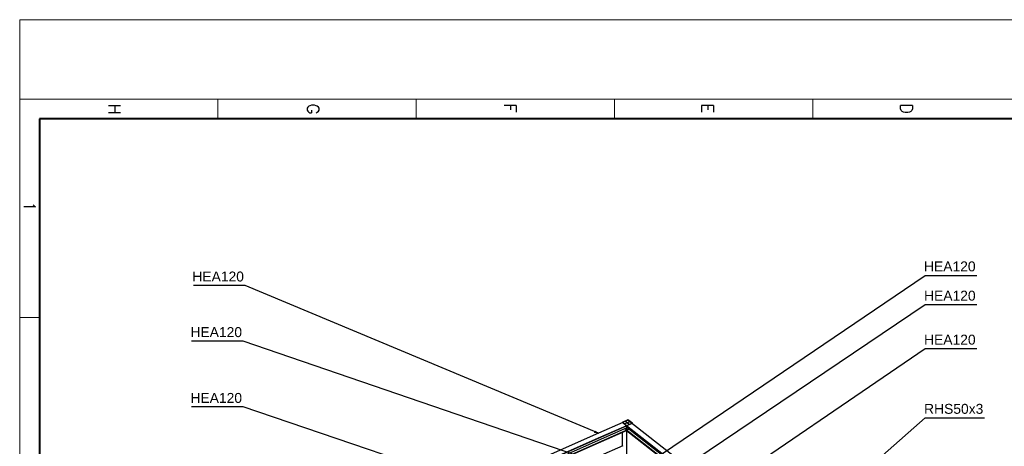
# Paper-space layout 'A0 Advance Steel' of a CAD drawing. Header units: millimetres. Extents: x 292 to 712, y 182 to 776.
# Tile 59 of 61: x 292 to 541, y 669 to 776. Entities that reach past the tile are written whole.
import ezdxf

# ---------------------------------------------------------------- set-up
doc = ezdxf.new("R2010")
doc.units = ezdxf.units.MM
doc.layers.get('0').update_dxf_attribs({"linetype": 'CONTINUOUS'})
for name, color, linetype, lineweight in [('5', 7, 'CONTINUOUS', 15), ('RAHM2', 1, 'CONTINUOUS', 15), ('RAHM3', 51, 'CONTINUOUS', 30), ('RAHM5', 3, 'CONTINUOUS', 40)]:
    doc.layers.add(name, color=color, linetype=linetype, lineweight=lineweight)
doc.layers.add('AS_Belki', color=145, linetype='CONTINUOUS')
doc.styles.add('Arial', font='arial.ttf')
doc.styles.add('ROMANS', font='romans.shx', dxfattribs={"width": 0.9})

# ---------------------------------------------------------------- blocks, each defined once
blk = doc.blocks.new('132QEWDSAASD')
at = {"layer": 'RAHM2'}
for p, q in [((20, 297), (20, 0)), ((20, 200), (25, 200)), ((20, 150), (25, 150)), ((20, 100), (25, 100)), ((20, 50), (25, 50)), ((75, 0), (75, 5))]:
    blk.add_line(p, q, dxfattribs=at)
blk.add_lwpolyline([(0, 0), (0, 420), (594, 420), (594, 0)], close=True, dxfattribs=at)
at = {"layer": 'RAHM5'}
for p, q in [((25, 297), (25, 5)), ((25, 5), (589, 5))]:
    blk.add_line(p, q, dxfattribs=at)
at = {"layer": 'RAHM3', "style": 'ROMANS'}
for s, p in [('D', (21.07, 222.13)), ('E', (21.13, 171.95)), ('F', (21.13, 122.2)), ('G', (21.14, 72.48)), ('H', (21.14, 22.43))]:
    blk.add_text(s, height=3, dxfattribs=at).set_placement(p)
at = {"layer": 'RAHM3', "style": 'ROMANS', "width": 0.8}
blk.add_text('1', height=3, dxfattribs=at).set_placement((46, 1))
blk = doc.blocks.new('5ytrhfgvc')
at = {"layer": '5'}
blk.add_blockref('132QEWDSAASD', (0, 0), dxfattribs=at)

psp = doc.layouts.new('A0 Advance Steel')

# ---------------------------------------------------------------- linework, layer by layer
at = {"color": 0, "linetype": 'ByBlock', "lineweight": -2}
for p, q in [((437.49, 672.61, -39944.51), (437.36, 672.3, -39944.51)), ((438.35, 672.07, -39944.51), (437.36, 672.3, -39944.51)), ((437.49, 672.61, -39944.51), (438.35, 672.07, -39944.51))]:
    psp.add_line(p, q, dxfattribs=at)
at = {"color": 7}
for points in [[(446.94, 661.87), (520.75, 711.86), (533.75, 711.86)], [(438.35, 672.07), (349.25, 709.31), (336.24, 709.31)], [(451.8, 658.07), (520.76, 704.49), (533.77, 704.49)], [(438.57, 664.51), (348.77, 695.31), (335.76, 695.31)], [(464.34, 654.99), (520.76, 693.41), (533.77, 693.41)], [(415.45, 656.1), (348.77, 678.73), (335.76, 678.73)], [(474.87, 635.49), (520.76, 675.98), (535.71, 675.98)]]:
    psp.add_lwpolyline(points, dxfattribs=at)
at = {"layer": 'AS_Belki', "linetype": 'Continuous', "ltscale": 0.15}
for p, q in [((445.81, 675.47), (444.32, 674.81)), ((446.94, 674.59), (445.81, 675.47)), ((444.51, 674.79), (438.35, 672.07)), ((438.35, 670.9), (446.11, 674.32)), ((438.35, 670.81), (445.47, 673.95)), ((438.35, 670.32), (445.65, 673.54)), ((438.35, 669.75), (446.11, 673.18)), ((445.44, 673.93), (444.32, 674.81)), ((444.32, 674.81), (444.32, 674.71)), ((445.79, 675.36), (444.51, 674.79)), ((444.51, 674.79), (445.47, 674.04)), ((446.27, 674.98), (444.99, 674.42)), ((444.99, 673.27), (487.63, 639.95)), ((446.11, 674.32), (445.15, 675.07)), ((445.42, 674.08), (445.47, 674.04)), ((446.83, 674.54), (445.44, 673.93)), ((445.44, 673.93), (445.44, 663.04)), ((445.47, 674.04), (489.05, 639.98)), ((445.47, 673.95), (488.42, 640.39)), ((445.6, 673.54), (488.24, 640.22)), ((446.27, 674.98), (445.79, 675.36)), ((446.11, 674.32), (446.75, 674.61)), ((489.85, 640.92), (446.27, 674.98)), ((446.94, 674.59), (446.83, 674.54)), ((438.35, 672.07), (386.52, 649.2)), ((388.13, 648.73), (438.35, 670.9)), ((388.3, 648.72), (438.35, 670.81)), ((438.35, 669.67), (445.47, 672.81)), ((444.32, 672.3), (444.32, 668.85)), ((445.47, 672.81), (487.56, 639.92)), ((388.6, 648.36), (438.35, 670.32)), ((389.06, 648), (438.35, 669.75)), ((389.13, 647.94), (438.35, 669.67)), ((444.51, 668.93), (438.35, 666.21))]:
    psp.add_line(p, q, dxfattribs=at)

# ---------------------------------------------------------------- block references
at = {"layer": '5', "rotation": 270}
psp.add_blockref('5ytrhfgvc', (292.42, 776.25), dxfattribs=at)

# ---------------------------------------------------------------- texts
at = {"color": 7, "style": 'Arial'}
for s, p in [('HEA120', (520.47, 712.86)), ('HEA120', (335.96, 710.31)), ('HEA120', (520.48, 705.49)), ('HEA120', (335.48, 696.31)), ('HEA120', (520.48, 694.41)), ('HEA120', (335.48, 679.73)), ('RHS50x3', (520.48, 676.98))]:
    psp.add_text(s, height=2.5, dxfattribs=at).set_placement(p)

doc.saveas('drawing.dxf')
